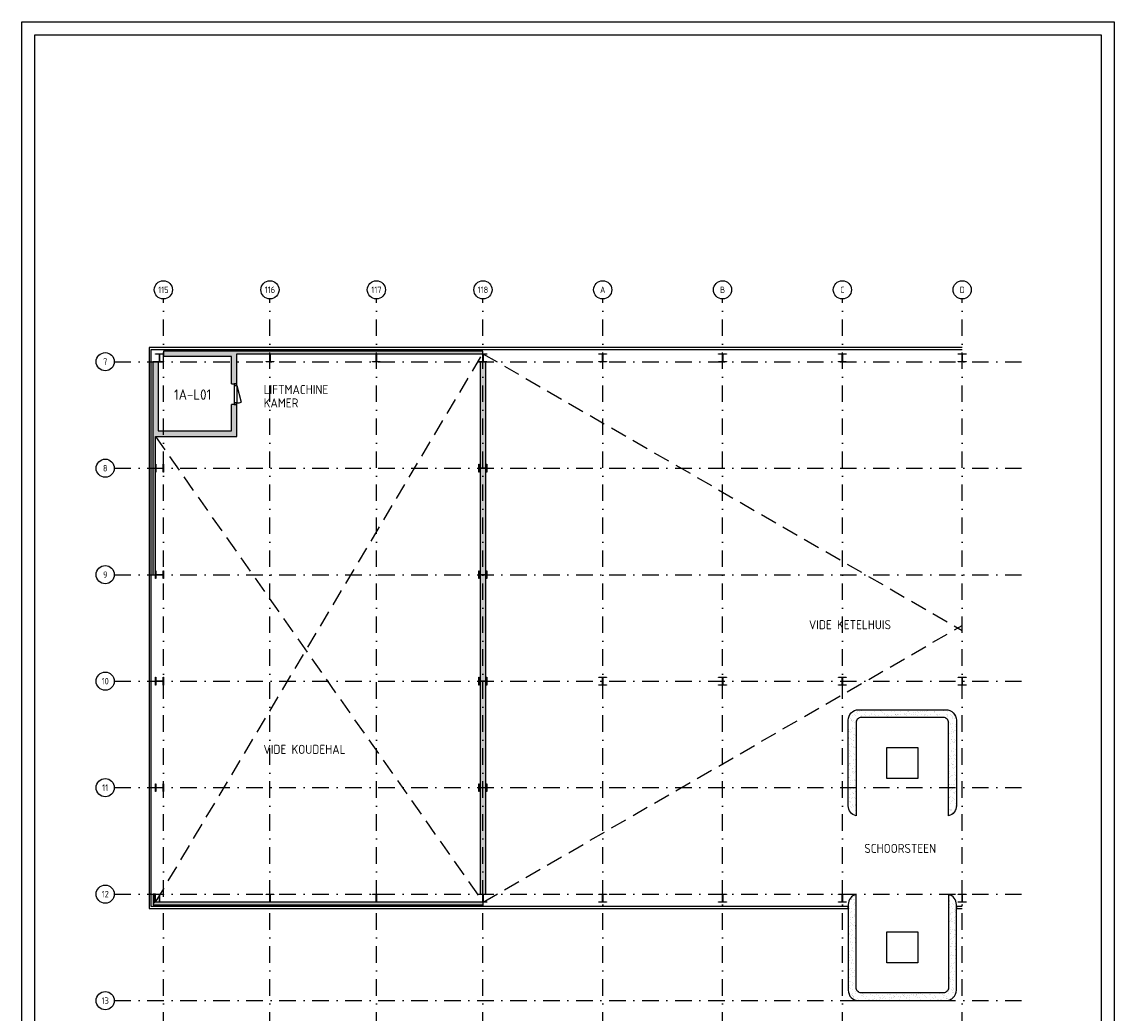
# Model space of a CAD drawing. Header units: millimetres. Extents: x 17100 to 59150, y 87937 to 147387.
# Tile 3 of 3: x 17100 to 59150, y 109218 to 147387. Entities that reach past the tile are written whole.
import ezdxf
from ezdxf.enums import TextEntityAlignment as Align

# ---------------------------------------------------------------- set-up
doc = ezdxf.new("R2010")
doc.units = ezdxf.units.MM
doc.header["$LTSCALE"] = 50
doc.linetypes.add('DASHDOT', pattern=[25.4, 12.7, -6.35, 0, -6.35])
doc.linetypes.add('HIDDEN', pattern=[9.525, 6.35, -3.175])
doc.layers.get('0').update_dxf_attribs({"linetype": 'CONTINUOUS'})
for name, color, linetype in [('00---0-A_ARCEER', 1, 'CONTINUOUS'), ('AL22----', 2, 'CONTINUOUS'), ('AL28----', 3, 'CONTINUOUS'), ('AL32----', 4, 'CONTINUOUS'), ('BL$2----_Kader-modelspace', 252, 'CONTINUOUS'), ('BL$7----', 1, 'CONTINUOUS'), ('BL$7----_TEKST', 4, 'CONTINUOUS'), ('BL$8----_TEKST', 3, 'CONTINUOUS')]:
    doc.layers.add(name, color=color, linetype=linetype)
doc.styles.add('BURO-025', font='isocp.shx')
doc.styles.add('BURO-035', font='isocp.shx')
doc.styles.add('BURO-050', font='isocp.shx', dxfattribs={"height": 250})
doc.styles.add('BURO-070', font='isocp.shx', dxfattribs={"height": 350})

# ---------------------------------------------------------------- blocks, each defined once
blk = doc.blocks.new('HE310A')
blk.add_lwpolyline([(-150, 139.5), (-150, 155), (150, 155), (150, 139.5), (31.5, 139.5, 0.4142136), (4.5, 112.5), (4.5, -112.5, 0.4142136), (31.5, -139.5), (150, -139.5), (150, -155), (-150, -155), (-150, -139.5), (-31.5, -139.5, 0.4142136), (-4.5, -112.5), (-4.5, 112.5, 0.4142136), (-31.5, 139.5)], format="xyb", close=True)
blk = doc.blocks.new('*X3')
at = {"color": 0}
for p, q in [((48968, 113571), (48968, 113571)), ((49028, 113607), (49028, 113607)), ((49051, 113586), (49051, 113586)), ((49073, 113676), (49073, 113676)), ((49107, 113578), (49107, 113578)), ((49139, 113703), (49139, 113703)), ((49173, 113587), (49173, 113587)), ((52808, 113759), (52808, 113759)), ((52812, 113737), (52812, 113737)), ((52826, 113559), (52826, 113559)), ((52969, 113631), (52969, 113631)), ((48930, 113236), (48930, 113236)), ((48949, 113229), (48949, 113229)), ((48973, 113234), (48973, 113234)), ((48976, 113327), (48976, 113327)), ((49040, 113134), (49040, 113134)), ((49052, 113242), (49052, 113242)), ((49122, 113392), (49122, 113392)), ((49147, 113458), (49147, 113458)), ((49155, 113213), (49155, 113213)), ((49162, 113484), (49162, 113484)), ((49176, 113358), (49176, 113358)), ((52816, 113514), (52816, 113514)), ((52824, 113269), (52824, 113269)), ((52826, 113410), (52826, 113410)), ((52875, 113311), (52875, 113311)), ((52928, 113241), (52928, 113241)), ((52929, 113424), (52929, 113424)), ((52977, 113387), (52977, 113387)), ((52985, 113142), (52985, 113142)), ((53002, 113195), (53002, 113195)), ((53025, 113173), (53025, 113173)), ((48919, 112784), (48919, 112784)), ((48932, 112755), (48932, 112755)), ((48984, 113082), (48984, 113082)), ((48985, 112721), (48985, 112721)), ((48992, 112837), (48992, 112837)), ((49000, 112906), (49000, 112906)), ((49066, 112915), (49066, 112915)), ((49076, 112916), (49076, 112916)), ((49163, 112969), (49163, 112969)), ((49166, 113019), (49166, 113019)), ((49169, 112929), (49169, 112929)), ((49171, 112724), (49171, 112724)), ((49190, 112997), (49190, 112997)), ((52784, 113080), (52784, 113080)), ((52822, 112752), (52822, 112752)), ((52832, 113024), (52832, 113024)), ((52838, 113046), (52838, 113046)), ((52840, 112780), (52840, 112780)), ((52877, 113088), (52877, 113088)), ((52880, 112845), (52880, 112845)), ((52887, 112762), (52887, 112762)), ((52904, 112823), (52904, 112823)), ((52940, 112728), (52940, 112728)), ((52943, 113097), (52943, 113097)), ((52993, 112897), (52993, 112897)), ((52994, 112775), (52994, 112775)), ((53014, 112722), (53014, 112722)), ((53031, 112923), (53031, 112923)), ((53047, 113110), (53047, 113110)), ((53060, 112783), (53060, 112783)), ((48923, 112319), (48923, 112319)), ((48944, 112570), (48944, 112570)), ((48947, 112297), (48947, 112297)), ((49000, 112592), (49000, 112592)), ((49008, 112348), (49008, 112348)), ((49034, 112437), (49034, 112437)), ((49045, 112669), (49045, 112669)), ((49068, 112647), (49068, 112647)), ((49088, 112403), (49088, 112403)), ((49117, 112593), (49117, 112593)), ((49178, 112598), (49178, 112598)), ((49179, 112546), (49179, 112546)), ((49179, 112479), (49179, 112479)), ((49183, 112602), (49183, 112602)), ((52782, 112473), (52782, 112473)), ((52836, 112425), (52836, 112425)), ((52840, 112286), (52840, 112286)), ((52848, 112535), (52848, 112535)), ((52856, 112290), (52856, 112290)), ((52893, 112372), (52893, 112372)), ((52939, 112439), (52939, 112439)), ((52989, 112444), (52989, 112444)), ((53001, 112653), (53001, 112653)), ((53009, 112408), (53009, 112408)), ((53043, 112410), (53043, 112410)), ((48958, 112243), (48958, 112243)), ((48988, 111961), (48988, 111961)), ((49009, 111921), (49009, 111921)), ((49016, 112103), (49016, 112103)), ((49024, 111858), (49024, 111858)), ((49057, 112196), (49057, 112196)), ((49061, 112257), (49061, 112257)), ((49075, 111930), (49075, 111930)), ((49137, 112119), (49137, 112119)), ((49178, 111944), (49178, 111944)), ((49184, 112080), (49184, 112080)), ((49187, 112234), (49187, 112234)), ((49191, 112085), (49191, 112085)), ((49195, 111990), (49195, 111990)), ((49207, 112059), (49207, 112059)), ((52864, 112046), (52864, 112046)), ((52887, 112103), (52887, 112103)), ((52897, 111906), (52897, 111906)), ((52921, 111885), (52921, 111885)), ((52943, 111968), (52943, 111968)), ((52953, 112112), (52953, 112112)), ((53017, 112163), (53017, 112163)), ((53019, 112256), (53019, 112256)), ((53025, 111918), (53025, 111918)), ((53042, 112235), (53042, 112235)), ((53056, 112125), (53056, 112125)), ((48936, 111846), (48936, 111846)), ((48947, 111482), (48947, 111482)), ((48954, 111585), (48954, 111585)), ((49000, 111448), (49000, 111448)), ((49032, 111614), (49032, 111614)), ((49062, 111730), (49062, 111730)), ((49086, 111709), (49086, 111709)), ((49090, 111643), (49090, 111643)), ((49126, 111608), (49126, 111608)), ((49192, 111617), (49192, 111617)), ((49196, 111607), (49196, 111607)), ((49203, 111745), (49203, 111745)), ((49211, 111500), (49211, 111500)), ((52776, 111556), (52776, 111556)), ((52799, 111807), (52799, 111807)), ((52799, 111535), (52799, 111535)), ((52831, 111767), (52831, 111767)), ((52845, 111440), (52845, 111440)), ((52853, 111773), (52853, 111773)), ((52872, 111801), (52872, 111801)), ((52880, 111556), (52880, 111556)), ((52902, 111489), (52902, 111489)), ((52910, 111434), (52910, 111434)), ((52948, 111453), (52948, 111453)), ((52955, 111455), (52955, 111455)), ((53004, 111790), (53004, 111790)), ((53031, 111784), (53031, 111784)), ((53033, 111674), (53033, 111674)), ((53045, 111650), (53045, 111650)), ((53070, 111798), (53070, 111798)), ((48941, 111380), (48941, 111380)), ((48964, 111359), (48964, 111359)), ((48968, 111258), (48968, 111258)), ((49040, 111369), (49040, 111369)), ((49048, 111124), (49048, 111124)), ((49049, 111164), (49049, 111164)), ((49071, 111272), (49071, 111272)), ((49075, 111257), (49075, 111257)), ((49103, 111130), (49103, 111130)), ((49193, 111325), (49193, 111325)), ((49201, 111142), (49201, 111142)), ((52779, 111431), (52779, 111431)), ((52788, 111084), (52788, 111084)), ((52855, 111014), (52855, 111014)), ((52888, 111312), (52888, 111312)), ((52896, 111118), (52896, 111118)), ((52896, 111067), (52896, 111067)), ((52962, 111126), (52962, 111126)), ((53004, 111171), (53004, 111171)), ((53036, 111318), (53036, 111318)), ((53041, 111429), (53041, 111429)), ((53049, 111184), (53049, 111184)), ((53058, 111137), (53058, 111137)), ((53060, 111296), (53060, 111296)), ((53065, 111140), (53065, 111140)), ((48953, 110907), (48953, 110907)), ((48963, 110600), (48963, 110600)), ((49003, 110688), (49003, 110688)), ((49019, 110936), (49019, 110936)), ((49056, 110879), (49056, 110879)), ((49064, 110635), (49064, 110635)), ((49080, 110792), (49080, 110792)), ((49085, 110945), (49085, 110945)), ((49103, 110770), (49103, 110770)), ((49136, 110623), (49136, 110623)), ((49152, 110846), (49152, 110846)), ((49188, 110958), (49188, 110958)), ((49202, 110631), (49202, 110631)), ((49205, 110812), (49205, 110812)), ((52793, 110618), (52793, 110618)), ((52817, 110596), (52817, 110596)), ((52841, 110782), (52841, 110782)), ((52904, 110822), (52904, 110822)), ((52915, 110968), (52915, 110968)), ((52938, 110946), (52938, 110946)), ((52958, 110696), (52958, 110696)), ((53013, 110804), (53013, 110804)), ((53049, 110845), (53049, 110845)), ((53057, 110940), (53057, 110940)), ((53065, 110695), (53065, 110695)), ((48919, 110273), (48919, 110273)), ((48958, 110442), (48958, 110442)), ((48961, 110209), (48961, 110209)), ((48977, 110273), (48977, 110273)), ((48982, 110420), (48982, 110420)), ((49015, 110175), (49015, 110175)), ((49072, 110390), (49072, 110390)), ((49080, 110287), (49080, 110287)), ((49092, 110319), (49092, 110319)), ((49105, 110370), (49105, 110370)), ((52788, 110446), (52788, 110446)), ((52814, 110535), (52814, 110535)), ((52855, 110455), (52855, 110455)), ((52867, 110500), (52867, 110500)), ((52912, 110577), (52912, 110577)), ((52916, 110217), (52916, 110217)), ((52920, 110333), (52920, 110333)), ((52927, 110495), (52927, 110495)), ((52958, 110468), (52958, 110468)), ((52970, 110182), (52970, 110182)), ((53054, 110379), (53054, 110379)), ((53060, 110378), (53060, 110378)), ((53073, 110450), (53073, 110450)), ((48927, 110028), (48927, 110028)), ((48971, 109969), (48971, 109969)), ((49028, 109951), (49028, 109951)), ((49064, 109891), (49064, 109891)), ((49080, 110145), (49080, 110145)), ((49088, 109901), (49088, 109901)), ((49094, 109960), (49094, 109960)), ((49097, 109853), (49097, 109853)), ((49118, 109857), (49118, 109857)), ((49120, 109832), (49120, 109832)), ((49197, 109973), (49197, 109973)), ((49208, 110052), (49208, 110052)), ((49259, 110032), (49259, 110032)), ((49267, 109787), (49267, 109787)), ((49370, 109996), (49370, 109996)), ((49431, 109913), (49431, 109913)), ((49460, 109892), (49460, 109892)), ((49479, 109965), (49479, 109965)), ((49502, 109943), (49502, 109943)), ((49513, 109858), (49513, 109858)), ((49592, 109786), (49592, 109786)), ((49613, 109842), (49613, 109842)), ((49763, 109917), (49763, 109917)), ((49855, 109893), (49855, 109893)), ((49909, 109859), (49909, 109859)), ((49935, 109798), (49935, 109798)), ((49994, 109953), (49994, 109953)), ((50088, 109916), (50088, 109916)), ((50121, 109838), (50121, 109838)), ((50144, 109816), (50144, 109816)), ((50171, 109772), (50171, 109772)), ((50237, 109781), (50237, 109781)), ((50251, 109893), (50251, 109893)), ((50268, 109802), (50268, 109802)), ((50304, 109859), (50304, 109859)), ((50340, 109795), (50340, 109795)), ((50431, 109928), (50431, 109928)), ((50503, 109949), (50503, 109949)), ((50513, 109817), (50513, 109817)), ((50526, 109928), (50526, 109928)), ((50579, 109826), (50579, 109826)), ((50592, 109801), (50592, 109801)), ((50637, 109826), (50637, 109826)), ((50646, 109894), (50646, 109894)), ((50682, 109840), (50682, 109840)), ((50700, 109860), (50700, 109860)), ((50764, 109932), (50764, 109932)), ((50854, 109862), (50854, 109862)), ((50920, 109871), (50920, 109871)), ((50935, 109813), (50935, 109813)), ((51018, 109938), (51018, 109938)), ((51024, 109885), (51024, 109885)), ((51041, 109895), (51041, 109895)), ((51089, 109931), (51089, 109931)), ((51095, 109861), (51095, 109861)), ((51145, 109822), (51145, 109822)), ((51168, 109801), (51168, 109801)), ((51196, 109907), (51196, 109907)), ((51262, 109916), (51262, 109916)), ((51268, 109817), (51268, 109817)), ((51366, 109930), (51366, 109930)), ((51432, 109943), (51432, 109943)), ((51437, 109896), (51437, 109896)), ((51491, 109862), (51491, 109862)), ((51527, 109933), (51527, 109933)), ((51538, 109952), (51538, 109952)), ((51550, 109912), (51550, 109912)), ((51593, 109816), (51593, 109816)), ((51604, 109961), (51604, 109961)), ((51660, 109811), (51660, 109811)), ((51707, 109975), (51707, 109975)), ((51764, 109947), (51764, 109947)), ((51832, 109896), (51832, 109896)), ((51880, 109997), (51880, 109997)), ((51886, 109862), (51886, 109862)), ((51936, 109828), (51936, 109828)), ((52042, 109922), (52042, 109922)), ((52089, 109946), (52089, 109946)), ((52169, 109806), (52169, 109806)), ((52192, 109785), (52192, 109785)), ((52228, 109897), (52228, 109897)), ((52268, 109833), (52268, 109833)), ((52282, 109863), (52282, 109863)), ((52432, 109958), (52432, 109958)), ((52508, 109751), (52508, 109751)), ((52550, 109918), (52550, 109918)), ((52574, 109896), (52574, 109896)), ((52593, 109831), (52593, 109831)), ((52623, 109898), (52623, 109898)), ((52677, 109864), (52677, 109864)), ((52681, 109774), (52681, 109774)), ((52684, 109795), (52684, 109795)), ((52747, 109783), (52747, 109783)), ((52764, 109962), (52764, 109962)), ((52767, 110059), (52767, 110059)), ((52806, 110145), (52806, 110145)), ((52850, 109796), (52850, 109796)), ((52905, 110132), (52905, 110132)), ((52928, 110088), (52928, 110088)), ((52932, 110029), (52932, 110029)), ((52936, 109843), (52936, 109843)), ((52956, 110008), (52956, 110008)), ((52972, 110141), (52972, 110141)), ((53019, 109899), (53019, 109899)), ((53075, 110155), (53075, 110155)), ((49231, 109730), (49231, 109730)), ((49310, 109734), (49310, 109734)), ((49656, 109705), (49656, 109705)), ((49706, 109735), (49706, 109735)), ((49739, 109726), (49739, 109726)), ((49763, 109705), (49763, 109705)), ((49829, 109727), (49829, 109727)), ((49895, 109736), (49895, 109736)), ((49998, 109750), (49998, 109750)), ((50101, 109736), (50101, 109736)), ((50255, 109715), (50255, 109715)), ((50497, 109737), (50497, 109737)), ((50763, 109710), (50763, 109710)), ((50892, 109737), (50892, 109737)), ((51288, 109738), (51288, 109738)), ((51683, 109739), (51683, 109739)), ((51772, 109703), (51772, 109703)), ((52079, 109739), (52079, 109739)), ((52097, 109701), (52097, 109701)), ((52166, 109706), (52166, 109706)), ((52339, 109729), (52339, 109729)), ((52405, 109738), (52405, 109738)), ((52440, 109713), (52440, 109713)), ((52474, 109740), (52474, 109740)), ((52772, 109718), (52772, 109718))]:
    blk.add_line(p, q, dxfattribs=at)
blk = doc.blocks.new('*X4')
at = {"color": 0}
for p, q in [((49094, 120811), (49094, 120811)), ((49136, 120711), (49136, 120711)), ((49172, 120855), (49172, 120855)), ((49232, 120798), (49232, 120798)), ((49266, 120833), (49266, 120833)), ((49280, 120872), (49280, 120872)), ((49283, 120754), (49283, 120754)), ((49332, 120842), (49332, 120842)), ((49411, 120684), (49411, 120684)), ((49436, 120856), (49436, 120856)), ((49532, 120711), (49532, 120711)), ((49575, 120810), (49575, 120810)), ((49608, 120878), (49608, 120878)), ((49665, 120865), (49665, 120865)), ((49674, 120887), (49674, 120887)), ((49675, 120872), (49675, 120872)), ((49791, 120750), (49791, 120750)), ((49815, 120728), (49815, 120728)), ((49907, 120814), (49907, 120814)), ((49927, 120712), (49927, 120712)), ((50071, 120873), (50071, 120873)), ((50079, 120695), (50079, 120695)), ((50173, 120861), (50173, 120861)), ((50196, 120840), (50196, 120840)), ((50232, 120813), (50232, 120813)), ((50307, 120738), (50307, 120738)), ((50323, 120713), (50323, 120713)), ((50412, 120699), (50412, 120699)), ((50466, 120874), (50466, 120874)), ((50575, 120825), (50575, 120825)), ((50689, 120850), (50689, 120850)), ((50718, 120713), (50718, 120713)), ((50737, 120698), (50737, 120698)), ((50751, 120700), (50751, 120700)), ((50815, 120734), (50815, 120734)), ((50817, 120709), (50817, 120709)), ((50838, 120713), (50838, 120713)), ((50862, 120874), (50862, 120874)), ((50908, 120829), (50908, 120829)), ((50920, 120722), (50920, 120722)), ((51080, 120710), (51080, 120710)), ((51093, 120745), (51093, 120745)), ((51114, 120714), (51114, 120714)), ((51159, 120754), (51159, 120754)), ((51197, 120845), (51197, 120845)), ((51220, 120824), (51220, 120824)), ((51233, 120828), (51233, 120828)), ((51257, 120875), (51257, 120875)), ((51262, 120767), (51262, 120767)), ((51331, 120723), (51331, 120723)), ((51412, 120714), (51412, 120714)), ((51434, 120790), (51434, 120790)), ((51501, 120799), (51501, 120799)), ((51509, 120715), (51509, 120715)), ((51576, 120840), (51576, 120840)), ((51604, 120812), (51604, 120812)), ((51653, 120876), (51653, 120876)), ((51712, 120834), (51712, 120834)), ((51737, 120713), (51737, 120713)), ((51776, 120835), (51776, 120835)), ((51839, 120718), (51839, 120718)), ((51842, 120844), (51842, 120844)), ((51862, 120697), (51862, 120697)), ((51905, 120716), (51905, 120716)), ((51908, 120844), (51908, 120844)), ((51946, 120857), (51946, 120857)), ((52048, 120877), (52048, 120877)), ((52080, 120725), (52080, 120725)), ((52118, 120880), (52118, 120880)), ((52184, 120889), (52184, 120889)), ((52221, 120830), (52221, 120830)), ((52233, 120843), (52233, 120843)), ((52244, 120808), (52244, 120808)), ((52300, 120716), (52300, 120716)), ((52355, 120707), (52355, 120707)), ((52412, 120729), (52412, 120729)), ((52444, 120877), (52444, 120877)), ((52576, 120855), (52576, 120855)), ((52696, 120717), (52696, 120717)), ((52736, 120819), (52736, 120819)), ((52737, 120728), (52737, 120728)), ((52863, 120703), (52863, 120703)), ((48923, 120310), (48923, 120310)), ((48987, 120553), (48987, 120553)), ((49028, 120527), (49028, 120527)), ((49041, 120475), (49041, 120475)), ((49051, 120505), (49051, 120505)), ((49079, 120680), (49079, 120680)), ((49087, 120435), (49087, 120435)), ((49108, 120484), (49108, 120484)), ((49162, 120404), (49162, 120404)), ((49190, 120676), (49190, 120676)), ((49211, 120497), (49211, 120497)), ((49240, 120553), (49240, 120553)), ((49409, 120638), (49409, 120638)), ((49433, 120617), (49433, 120617)), ((49585, 120677), (49585, 120677)), ((49736, 120683), (49736, 120683)), ((49925, 120627), (49925, 120627)), ((49981, 120678), (49981, 120678)), ((50067, 120610), (50067, 120610)), ((50133, 120619), (50133, 120619)), ((50236, 120632), (50236, 120632)), ((50376, 120679), (50376, 120679)), ((50409, 120655), (50409, 120655)), ((50433, 120623), (50433, 120623)), ((50457, 120601), (50457, 120601)), ((50475, 120664), (50475, 120664)), ((50578, 120677), (50578, 120677)), ((50772, 120679), (50772, 120679)), ((50949, 120611), (50949, 120611)), ((51167, 120680), (51167, 120680)), ((51457, 120607), (51457, 120607)), ((51563, 120681), (51563, 120681)), ((51958, 120681), (51958, 120681)), ((52354, 120682), (52354, 120682)), ((52577, 120612), (52577, 120612)), ((52584, 120610), (52584, 120610)), ((52643, 120620), (52643, 120620)), ((52746, 120634), (52746, 120634)), ((52749, 120683), (52749, 120683)), ((52798, 120399), (52798, 120399)), ((52852, 120365), (52852, 120365)), ((52864, 120320), (52864, 120320)), ((52886, 120681), (52886, 120681)), ((52916, 120615), (52916, 120615)), ((52919, 120657), (52919, 120657)), ((52924, 120370), (52924, 120370)), ((52942, 120560), (52942, 120560)), ((52985, 120665), (52985, 120665)), ((52997, 120580), (52997, 120580)), ((53036, 120343), (53036, 120343)), ((48930, 120155), (48930, 120155)), ((48931, 120065), (48931, 120065)), ((48946, 120074), (48946, 120074)), ((48986, 120139), (48986, 120139)), ((48999, 120040), (48999, 120040)), ((49040, 120054), (49040, 120054)), ((49090, 120235), (49090, 120235)), ((49095, 120191), (49095, 120191)), ((49103, 119946), (49103, 119946)), ((49159, 120161), (49159, 120161)), ((49166, 119938), (49166, 119938)), ((49190, 119917), (49190, 119917)), ((49192, 119917), (49192, 119917)), ((52811, 119985), (52811, 119985)), ((52875, 120230), (52875, 120230)), ((52877, 119993), (52877, 119993)), ((52901, 120081), (52901, 120081)), ((52932, 120125), (52932, 120125)), ((52940, 119881), (52940, 119881)), ((52954, 120047), (52954, 120047)), ((52981, 120007), (52981, 120007)), ((53002, 120114), (53002, 120114)), ((53025, 120093), (53025, 120093)), ((53045, 120242), (53045, 120242)), ((48919, 119704), (48919, 119704)), ((48934, 119803), (48934, 119803)), ((48939, 119820), (48939, 119820)), ((48947, 119576), (48947, 119576)), ((49000, 119812), (49000, 119812)), ((49045, 119588), (49045, 119588)), ((49048, 119756), (49048, 119756)), ((49051, 119490), (49051, 119490)), ((49068, 119567), (49068, 119567)), ((49102, 119722), (49102, 119722)), ((49103, 119825), (49103, 119825)), ((49111, 119701), (49111, 119701)), ((49117, 119498), (49117, 119498)), ((49119, 119457), (49119, 119457)), ((49151, 119438), (49151, 119438)), ((49179, 119465), (49179, 119465)), ((52777, 119504), (52777, 119504)), ((52854, 119605), (52854, 119605)), ((52880, 119764), (52880, 119764)), ((52904, 119743), (52904, 119743)), ((52928, 119671), (52928, 119671)), ((52948, 119636), (52948, 119636)), ((52994, 119680), (52994, 119680)), ((53003, 119763), (53003, 119763)), ((53014, 119642), (53014, 119642)), ((53057, 119729), (53057, 119729)), ((48923, 119238), (48923, 119238)), ((48947, 119217), (48947, 119217)), ((48955, 119331), (48955, 119331)), ((48963, 119086), (48963, 119086)), ((48995, 119154), (48995, 119154)), ((49002, 119280), (49002, 119280)), ((49057, 119115), (49057, 119115)), ((49127, 119212), (49127, 119212)), ((49168, 119176), (49168, 119176)), ((49204, 119404), (49204, 119404)), ((52782, 119393), (52782, 119393)), ((52785, 119260), (52785, 119260)), ((52793, 119015), (52793, 119015)), ((52813, 119126), (52813, 119126)), ((52867, 119092), (52867, 119092)), ((52873, 119335), (52873, 119335)), ((52887, 119008), (52887, 119008)), ((52893, 119292), (52893, 119292)), ((52956, 119391), (52956, 119391)), ((52957, 119287), (52957, 119287)), ((52964, 119146), (52964, 119146)), ((52990, 119022), (52990, 119022)), ((53019, 119176), (53019, 119176)), ((53042, 119154), (53042, 119154)), ((53045, 119358), (53045, 119358)), ((48936, 118765), (48936, 118765)), ((48943, 118818), (48943, 118818)), ((48961, 118801), (48961, 118801)), ((48971, 118842), (48971, 118842)), ((48979, 118597), (48979, 118597)), ((49009, 118827), (49009, 118827)), ((49014, 118767), (49014, 118767)), ((49062, 118650), (49062, 118650)), ((49086, 118628), (49086, 118628)), ((49104, 118962), (49104, 118962)), ((49113, 118840), (49113, 118840)), ((49135, 118967), (49135, 118967)), ((49143, 118722), (49143, 118722)), ((49184, 119000), (49184, 119000)), ((49207, 118978), (49207, 118978)), ((49207, 118644), (49207, 118644)), ((52801, 118770), (52801, 118770)), ((52821, 119000), (52821, 119000)), ((52897, 118826), (52897, 118826)), ((52916, 118808), (52916, 118808)), ((52921, 118804), (52921, 118804)), ((52938, 118686), (52938, 118686)), ((52969, 118774), (52969, 118774)), ((52972, 118902), (52972, 118902)), ((52980, 118657), (52980, 118657)), ((53004, 118695), (53004, 118695)), ((53031, 118703), (53031, 118703)), ((53059, 118969), (53059, 118969)), ((48914, 118325), (48914, 118325)), ((48941, 118300), (48941, 118300)), ((48964, 118278), (48964, 118278)), ((48987, 118352), (48987, 118352)), ((49005, 118168), (49005, 118168)), ((49060, 118504), (49060, 118504)), ((49063, 118483), (49063, 118483)), ((49075, 118177), (49075, 118177)), ((49117, 118449), (49117, 118449)), ((49126, 118513), (49126, 118513)), ((49151, 118478), (49151, 118478)), ((49159, 118233), (49159, 118233)), ((49166, 118165), (49166, 118165)), ((49177, 118191), (49177, 118191)), ((49196, 118527), (49196, 118527)), ((52776, 118476), (52776, 118476)), ((52779, 118336), (52779, 118336)), ((52799, 118454), (52799, 118454)), ((52809, 118526), (52809, 118526)), ((52817, 118281), (52817, 118281)), ((52869, 118332), (52869, 118332)), ((52882, 118350), (52882, 118350)), ((52910, 118353), (52910, 118353)), ((52988, 118412), (52988, 118412)), ((52996, 118168), (52996, 118168)), ((53018, 118490), (53018, 118490)), ((53036, 118237), (53036, 118237)), ((53055, 118373), (53055, 118373)), ((53060, 118216), (53060, 118216)), ((53072, 118456), (53072, 118456)), ((48926, 117812), (48926, 117812)), ((48953, 117833), (48953, 117833)), ((48953, 117827), (48953, 117827)), ((48995, 118107), (48995, 118107)), ((49003, 117863), (49003, 117863)), ((49017, 118007), (49017, 118007)), ((49019, 117841), (49019, 117841)), ((49122, 117855), (49122, 117855)), ((49167, 117988), (49167, 117988)), ((49175, 117744), (49175, 117744)), ((49201, 118061), (49201, 118061)), ((52779, 118137), (52779, 118137)), ((52788, 118003), (52788, 118003)), ((52825, 118036), (52825, 118036)), ((52828, 117853), (52828, 117853)), ((52830, 118014), (52830, 118014)), ((52833, 117791), (52833, 117791)), ((52881, 117819), (52881, 117819)), ((52896, 118023), (52896, 118023)), ((52915, 117887), (52915, 117887)), ((52938, 117866), (52938, 117866)), ((52972, 118014), (52972, 118014)), ((52999, 118037), (52999, 118037)), ((53004, 117923), (53004, 117923)), ((53049, 117765), (53049, 117765)), ((48958, 117361), (48958, 117361)), ((48975, 117528), (48975, 117528)), ((48982, 117340), (48982, 117340)), ((49011, 117618), (49011, 117618)), ((49019, 117373), (49019, 117373)), ((49029, 117494), (49029, 117494)), ((49070, 117519), (49070, 117519)), ((49080, 117711), (49080, 117711)), ((49103, 117690), (49103, 117690)), ((49119, 117689), (49119, 117689)), ((49136, 117528), (49136, 117528)), ((49183, 117499), (49183, 117499)), ((52781, 117378), (52781, 117378)), ((52789, 117351), (52789, 117351)), ((52793, 117537), (52793, 117537)), ((52817, 117516), (52817, 117516)), ((52841, 117547), (52841, 117547)), ((52892, 117365), (52892, 117365)), ((52927, 117415), (52927, 117415)), ((52930, 117535), (52930, 117535)), ((52947, 117701), (52947, 117701)), ((52984, 117501), (52984, 117501)), ((53012, 117678), (53012, 117678)), ((53013, 117710), (53013, 117710)), ((53020, 117433), (53020, 117433)), ((53064, 117387), (53064, 117387)), ((53074, 117696), (53074, 117696)), ((49014, 117183), (49014, 117183)), ((49027, 117129), (49027, 117129)), ((49078, 117210), (49078, 117210)), ((49092, 117238), (49092, 117238)), ((49131, 117176), (49131, 117176)), ((49187, 117206), (49187, 117206)), ((49191, 117254), (49191, 117254)), ((49199, 117010), (49199, 117010)), ((52806, 117065), (52806, 117065)), ((52840, 117029), (52840, 117029)), ((52849, 117302), (52849, 117302)), ((52857, 117057), (52857, 117057)), ((52884, 117060), (52884, 117060)), ((52906, 117038), (52906, 117038)), ((52932, 116949), (52932, 116949)), ((52956, 116927), (52956, 116927)), ((53009, 117051), (53009, 117051)), ((53028, 117189), (53028, 117189)), ((53033, 117217), (53033, 117217)), ((53054, 117299), (53054, 117299)), ((49131, 116870), (49131, 116870)), ((49180, 116892), (49180, 116892)), ((52794, 116864), (52794, 116864))]:
    blk.add_line(p, q, dxfattribs=at)
blk = doc.blocks.new('H30DEURE')
blk.add_line((0, 0), (0.966, 0.259))
blk.add_arc((0, 0), 1, 0, 15)
blk = doc.blocks.new('DEUR800')
at = {"layer": 'AL32----'}
for p, q in [((67, 100), (733, 100)), ((67, 0), (733, 0))]:
    blk.add_line(p, q, dxfattribs=at)
for points in [[(0, 0), (67, 0), (67, 100), (0, 100)], [(733, 0), (800, 0), (800, 100), (733, 100)]]:
    blk.add_lwpolyline(points, close=True, dxfattribs=at)
at = {"layer": 'AL32----', "xscale": 666, "yscale": 666, "zscale": 666}
blk.add_blockref('H30DEURE', (67, 100), dxfattribs=at)
blk = doc.blocks.new('Ruimtenr')
at = {"style": 'BURO-035'}
blk.add_attdef('LOKATIENUMMER', text='', height=1, dxfattribs=at).set_placement((0, 0), align=Align.MIDDLE_CENTER)
at = {"color": 2, "style": 'BURO-025', "flags": 1}
blk.add_attdef('GEB-LOK-NUMMER', text='', height=0.75, dxfattribs=at).set_placement((0, -0.25), align=Align.MIDDLE_CENTER)
blk = doc.blocks.new('Ref_A0-P')
at = {"layer": 'BL$2----_Kader-modelspace', "color": 1}
blk.add_lwpolyline([(841, 1189), (841, 0), (0, 0), (0, 1189)], close=True, dxfattribs=at)
at = {"layer": 'BL$2----_Kader-modelspace', "color": 9}
blk.add_lwpolyline([(647, 110), (647, 10), (10, 10), (10, 1179), (831, 1179), (831, 110)], close=True, dxfattribs=at)

msp = doc.modelspace()

# ---------------------------------------------------------------- linework, layer by layer
at = {"layer": '00---0-A_ARCEER'}
for points in [[(22550, 134500), (22550, 134710), (25165, 134500), (25375, 134710)], [(25165, 134500), (25375, 134710), (25165, 133450), (25375, 133450)], [(34850, 134610), (34850, 134710), (25375, 134610), (25375, 134710)], [(22140, 134300), (22350, 134300), (22140, 131425), (22350, 131635)], [(34738, 130204), (34963, 130204), (34738, 134295), (34963, 134295)], [(25375, 131425), (25165, 131635), (25375, 132650), (25165, 132650)], [(22140, 131425), (22350, 131635), (25375, 131425), (25165, 131635)], [(22240, 131425), (22140, 131425), (22240, 126100), (22140, 126100)], [(34738, 126104), (34963, 126104), (34738, 130196), (34963, 130196)], [(34738, 122004), (34963, 122004), (34738, 126096), (34963, 126096)], [(34738, 117904), (34963, 117904), (34738, 121996), (34963, 121996)], [(34738, 113805), (34963, 113805), (34738, 117896), (34963, 117896)], [(22150, 113800), (22250, 113800), (22150, 113390), (22250, 113490)], [(22150, 113390), (22250, 113490), (34855, 113390), (34855, 113490)]]:
    msp.add_solid(points, dxfattribs=at)
at = {"layer": 'AL22----'}
for p, q in [((34850, 134710), (22550, 134710)), ((22550, 134710), (22550, 134500)), ((25375, 134610), (34850, 134610)), ((25375, 133450), (25375, 134610)), ((34850, 134610), (34850, 134710)), ((22140, 134300), (22140, 126100)), ((22350, 134300), (22140, 134300)), ((22350, 134300), (22350, 131635)), ((25165, 134500), (22550, 134500)), ((25165, 133450), (25165, 134500)), ((25165, 133450), (25375, 133450)), ((25165, 131635), (25165, 132650)), ((25375, 132650), (25165, 132650)), ((25375, 131425), (25375, 132650)), ((22350, 131635), (25165, 131635)), ((22240, 131425), (25375, 131425)), ((22240, 126100), (22240, 131425)), ((22140, 126100), (22240, 126100)), ((22150, 113800), (22150, 113390)), ((22250, 113800), (22150, 113800)), ((22250, 113490), (22250, 113800)), ((22150, 113390), (34855, 113390)), ((34855, 113490), (22250, 113490)), ((34855, 113390), (34855, 113490))]:
    msp.add_line(p, q, dxfattribs=at)
for points in [[(34963, 130204), (34963, 134295), (34738, 134295), (34738, 130204)], [(34963, 126104), (34963, 130196), (34738, 130196), (34738, 126104)], [(34963, 122004), (34963, 126096), (34738, 126096), (34738, 122004)], [(34963, 117904), (34963, 121996), (34738, 121996), (34738, 117904)], [(34963, 113805), (34963, 117896), (34738, 117896), (34738, 113805)]]:
    msp.add_lwpolyline(points, close=True, dxfattribs=at)
at = {"layer": 'AL28----', "linetype": 'HIDDEN', "ltscale": 2}
for p, q in [((22250, 113490), (34850, 134610)), ((34850, 134610), (53300, 123953)), ((22240, 131425), (34855, 113490)), ((34855, 113490), (53300, 124146))]:
    msp.add_line(p, q, dxfattribs=at)
at = {"layer": 'AL28----'}
for points in [[(53300, 134850), (22000, 134850), (22000, 113800), (22075, 113800)], [(22075, 113800), (22075, 134775), (53300, 134775)], [(53300, 113325), (53075, 113325), (53075, 113250)], [(53075, 113250), (53300, 113250)]]:
    msp.add_lwpolyline(points, dxfattribs=at)
for points in [[(48913, 117200), (48913, 120500, -0.414214), (49313, 120900), (52675, 120900, -0.414214), (53075, 120500), (53075, 117200, -0.341999), (52775, 116813), (52775, 120400, 0.414214), (52575, 120600), (49413, 120600, 0.414214), (49213, 120400), (49213, 116813, -0.341999), (48913, 117200)], [(48913, 113400), (48913, 110100, 0.414214), (49313, 109700), (52675, 109700, 0.414214), (53075, 110100), (53075, 113400, 0.341999), (52775, 113787), (52775, 110200, -0.414214), (52575, 110000), (49413, 110000, -0.414214), (49213, 110200), (49213, 113787, 0.341999), (48913, 113400)]]:
    msp.add_lwpolyline(points, format="xyb", dxfattribs=at)
for points in [[(50394, 119450), (51594, 119450), (51594, 118250), (50394, 118250)], [(22000, 113800), (22000, 113250), (48913, 113250), (48913, 113325), (22075, 113325), (22075, 113800)], [(50394, 112350), (51594, 112350), (51594, 111150), (50394, 111150)]]:
    msp.add_lwpolyline(points, close=True, dxfattribs=at)
at = {"layer": 'BL$7----', "linetype": 'DASHDOT'}
for p, q in [((22550, 101000), (22550, 136720)), ((26650, 101000), (26650, 136720)), ((30750, 101000), (30750, 136720)), ((34850, 101000), (34850, 136720)), ((39462, 101000), (39462, 136720)), ((44075, 101000), (44075, 136720)), ((48688, 101000), (48688, 136720)), ((53300, 101000), (53300, 136720)), ((20660, 134300), (55800, 134300)), ((20660, 130200), (55800, 130200)), ((20660, 126100), (55800, 126100)), ((20660, 122000), (55800, 122000)), ((20660, 117900), (55800, 117900)), ((20660, 113800), (55800, 113800)), ((20660, 109700), (55800, 109700))]:
    msp.add_line(p, q, dxfattribs=at)
at = {"layer": 'BL$7----'}
for centre in [(22550, 137070), (26650, 137070), (30750, 137070), (34850, 137070), (39462, 137070), (44075, 137070), (48688, 137070), (53300, 137070), (20310, 134300), (20310, 130200), (20310, 126100), (20310, 122000), (20310, 117900), (20310, 113800), (20310, 109700)]:
    msp.add_circle(centre, 350, dxfattribs=at)

# ---------------------------------------------------------------- block references
at = {"rotation": 270.0000000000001}
msp.add_blockref('DEUR800', (25275, 133450), dxfattribs=at)
at = {"layer": '00---0-A_ARCEER'}
for name in ['*X4', '*X3']:
    msp.add_blockref(name, (0, 0), dxfattribs=at)
at = {"layer": 'AL28----'}
for p in [(22400, 134455), (26650, 134455), (30750, 134455), (34850, 134455), (39462, 134455), (44075, 134455), (48688, 134455), (53300, 134455), (39462, 122000), (44075, 122000), (48688, 122000), (53300, 122000), (22400, 113645), (26650, 113645), (30750, 113645), (34850, 113645), (39462, 113645), (44075, 113645), (48688, 113645), (53300, 113645)]:
    msp.add_blockref('HE310A', p, dxfattribs=at)
at = {"layer": 'AL28----', "rotation": 90}
for p in [(22395, 130200), (34850, 130200), (22395, 126100), (34850, 126100), (22395, 122000), (34850, 122000), (22395, 117900), (34850, 117900)]:
    msp.add_blockref('HE310A', p, dxfattribs=at)
at = {"layer": 'BL$2----_Kader-modelspace', "xscale": 50, "yscale": 50, "zscale": 50}
msp.add_blockref('Ref_A0-P', (17100, 87937), dxfattribs=at)
at = {"layer": 'BL$8----_TEKST', "xscale": 400, "yscale": 400, "zscale": 400}
msp.add_blockref('Ruimtenr', (23673, 133035), dxfattribs=at).add_auto_attribs({'LOKATIENUMMER': '1A-L01'})

# ---------------------------------------------------------------- texts
at = {"layer": 'AL28----', "style": 'BURO-070'}
for s, p in [('LIFTMACHINE', (26411, 133055)), ('KAMER', (26411, 132539)), ('VIDE KETELHUIS', (47400, 124000)), ('VIDE KOUDEHAL', (26400, 119200)), ('SCHOORSTEEN', (49531, 115386))]:
    msp.add_text(s, height=350, dxfattribs=at).set_placement(p)
at = {"layer": 'BL$7----_TEKST', "style": 'BURO-050'}
for s, p in [('115', (22550, 137070)), ('116', (26650, 137070)), ('117', (30750, 137070)), ('118', (34850, 137070)), ('A', (39462, 137070)), ('B', (44075, 137070)), ('C', (48688, 137070)), ('D', (53300, 137070)), ('7', (20310, 134300)), ('8', (20310, 130200)), ('9', (20310, 126100)), ('10', (20310, 122000)), ('11', (20310, 117900)), ('12', (20310, 113800)), ('13', (20310, 109700))]:
    msp.add_text(s, height=250, dxfattribs=at).set_placement(p, align=Align.MIDDLE)

doc.saveas('drawing.dxf')
